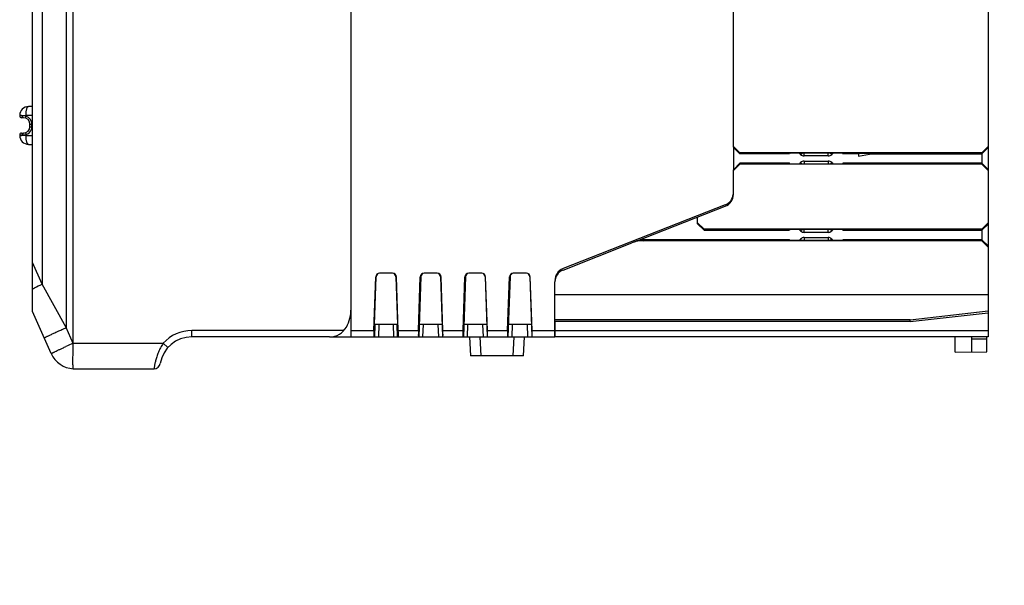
# Model space of a CAD drawing. Header units: millimetres. Extents: x 0 to 421, y 0 to 299.
# Tile 10 of 14: x 214 to 291, y 72 to 116. Entities that reach past the tile are written whole.
import ezdxf

# ---------------------------------------------------------------- set-up
doc = ezdxf.new("R2010")
doc.units = ezdxf.units.MM
doc.header["$LTSCALE"] = 65.395
doc.header["$PDMODE"] = 3
doc.header["$PDSIZE"] = 0.01
doc.layers.get('0').update_dxf_attribs({"linetype": 'CONTINUOUS'})
doc.layers.get('Defpoints').update_dxf_attribs({"linetype": 'CONTINUOUS'})
for name, color, linetype in [('CARD_BASE-SHAPE', 7, 'CONTINUOUS'), ('CARD_BODY-SHAPE', 7, 'CONTINUOUS'), ('IO_EXPANSION_MODULE-DIM', 7, 'CONTINUOUS'), ('TERMINAL_PLUG-SHAPE', 7, 'CONTINUOUS')]:
    doc.layers.add(name, color=color, linetype=linetype)
doc.styles.get("Standard").update_dxf_attribs({"font": 'gothic.ttf'})
doc.dimstyles.new('DIMSTYLE_2', dxfattribs={"dimtxt": 3.5, "dimasz": 3.5, "dimexe": 1.5, "dimexo": 1, "dimgap": 0.875, "dimtad": 1, "dimdec": 5, "dimdsep": 46, "dimtxsty": 'STANDARD', "dimblk": '_FILLED', "dimblk1": '_FILLED', "dimblk2": '_FILLED', "dimcen": 0.09, "dimadec": 5, "dimazin": 2, "dimtp": 0.3, "dimtm": 0.3, "dimtfac": 1, "dimtdec": 5, "dimtofl": 0, "dimtmove": 0, "dimatfit": 3, "dimldrblk": '_FILLED', "dimfxl": 1, "dimtolj": 1, "dimarcsym": 0})

# ---------------------------------------------------------------- blocks, each defined once
blk = doc.blocks.new('_FILLED')
at = {"color": 0, "linetype": 'ByBlock'}
blk.add_solid([(0, 0), (-1, 0.214), (-1, -0.214)], dxfattribs=at)
blk = doc.blocks.new('*D132')
at = {"layer": 'Defpoints', "color": 0, "linetype": 'Continuous'}
for p in [(285.986, 156.954), (287.079, 121.854), (323.076, 121.854)]:
    blk.add_point(p, dxfattribs=at)
at = {"layer": 'IO_EXPANSION_MODULE-DIM', "color": 0, "linetype": 'Continuous', "lineweight": -2}
for p, q in [((286.986, 156.954), (324.576, 156.954)), ((323.076, 153.454), (323.076, 125.354)), ((288.079, 121.854), (324.576, 121.854)), ((323.076, 121.854), (323.076, 71.903))]:
    blk.add_line(p, q, dxfattribs=at)
at = {"layer": 'IO_EXPANSION_MODULE-DIM', "color": 0, "linetype": 'Continuous', "lineweight": -2, "xscale": 3.5, "yscale": 3.5, "zscale": 3.5}
for p, rotation in [((323.076, 156.954), 90), ((323.076, 121.854), 270)]:
    blk.add_blockref('_FILLED', p, dxfattribs=dict(at, rotation=rotation))
at = {"layer": 'IO_EXPANSION_MODULE-DIM', "color": 0, "linetype": 'Continuous', "insert": (316.201, 95.129), "char_height": 4.5, "attachment_point": 2, "rotation": 90, "line_spacing_factor": 0.9}
blk.add_mtext('\\A1;35{\\fGulim|b0|i0|c129|p50;mm DIN RAIL}', dxfattribs=at)

msp = doc.modelspace()

# ---------------------------------------------------------------- linework, layer by layer
at = {"layer": 'CARD_BASE-SHAPE', "color": 7, "linetype": 'Continuous'}
for p, q in [((269.785509, 106.284939), (269.785509, 137.024013)), ((289.785509, 118.17882), (289.785509, 91.404476)), ((269.785509, 106.354781), (270.285509, 105.854476)), ((269.785509, 106.277955), (270.285509, 105.777651)), ((289.285509, 105.854476), (270.285509, 105.854476)), ((270.285509, 105.777651), (270.285509, 105.854476)), ((289.285509, 105.854476), (289.785509, 106.354781)), ((289.285509, 105.777651), (289.785509, 106.260495)), ((289.285509, 105.854476), (289.285509, 104.954476)), ((274.195981, 105.777651), (270.285509, 105.777651)), ((274.209944, 105.833524), (274.195981, 105.777651)), ((278.361074, 105.833524), (274.209944, 105.833524)), ((275.068351, 105.721634), (274.956461, 105.833524)), ((275.068351, 105.087319), (274.956461, 104.975429)), ((275.068351, 105.721634), (275.180242, 105.833524)), ((275.068351, 105.087319), (275.180242, 104.975429)), ((275.351194, 105.604476), (275.351194, 105.833524)), ((277.219823, 105.604476), (275.351194, 105.604476)), ((275.351194, 105.204476), (277.219823, 105.204476)), ((275.351194, 105.204476), (275.351194, 104.975429)), ((277.219823, 105.604476), (277.219823, 105.833524)), ((277.219823, 105.204476), (277.219823, 104.975429)), ((277.502666, 105.721634), (277.390776, 105.833524)), ((277.502666, 105.087319), (277.390776, 104.975429)), ((277.502666, 105.721634), (277.614556, 105.833524)), ((277.502666, 105.087319), (277.614556, 104.975429)), ((278.361074, 105.833524), (278.375037, 105.777651)), ((279.608199, 105.777651), (278.375037, 105.777651)), ((279.60209, 105.59728), (280.763652, 105.802095)), ((280.763652, 105.802095), (279.60209, 105.802095)), ((279.60209, 105.802095), (279.60209, 105.59728)), ((280.62502, 105.777651), (289.285509, 105.777651)), ((269.785509, 104.530997), (270.285509, 105.031302)), ((270.285509, 104.954476), (269.785509, 104.454171)), ((269.785509, 102.58602), (269.785509, 104.524013)), ((274.195981, 105.031302), (270.285509, 105.031302)), ((270.285509, 104.954476), (270.285509, 105.031302)), ((289.285509, 104.954476), (270.285509, 104.954476)), ((274.209944, 104.975429), (274.195981, 105.031302)), ((278.361074, 104.975429), (274.209944, 104.975429)), ((278.361074, 104.975429), (278.375037, 105.031302)), ((289.285509, 105.031302), (278.375037, 105.031302)), ((289.285509, 105.031302), (289.785509, 104.548458)), ((289.785509, 104.454171), (289.285509, 104.954476)), ((262.027423, 98.856657), (269.151161, 101.655268)), ((266.985509, 100.277955), (266.985509, 100.804476)), ((266.985509, 100.354781), (267.485509, 99.854476)), ((267.485509, 99.777651), (266.985509, 100.277955)), ((289.285509, 99.854476), (267.485509, 99.854476)), ((267.485509, 99.854476), (267.485509, 99.777651)), ((267.485509, 99.777651), (274.195981, 99.777651)), ((274.209944, 99.833524), (274.195981, 99.777651)), ((278.361074, 99.833524), (274.209944, 99.833524)), ((275.068351, 99.721634), (274.956461, 99.833524)), ((275.068351, 99.721634), (275.180242, 99.833524)), ((275.351194, 99.604476), (275.351194, 99.833524)), ((277.219823, 99.604476), (277.219823, 99.833524)), ((277.502666, 99.721634), (277.390776, 99.833524)), ((277.502666, 99.721634), (277.614556, 99.833524)), ((278.361074, 99.833524), (278.375037, 99.777651)), ((278.375037, 99.777651), (289.285509, 99.777651)), ((289.285509, 99.854476), (289.785509, 100.354781)), ((289.285509, 99.777651), (289.785509, 100.260495)), ((289.285509, 99.854476), (289.285509, 98.954476)), ((262.753753, 98.954476), (262.949309, 99.031302)), ((289.285509, 98.954476), (262.753753, 98.954476)), ((274.195981, 99.031302), (262.949309, 99.031302)), ((274.209944, 98.975429), (274.195981, 99.031302)), ((278.361074, 98.975429), (274.209944, 98.975429)), ((275.068351, 99.087319), (274.956461, 98.975429)), ((275.068351, 99.087319), (275.180242, 98.975429)), ((277.219823, 99.604476), (275.351194, 99.604476)), ((275.351194, 99.204476), (277.219823, 99.204476)), ((275.351194, 99.204476), (275.351194, 98.975429)), ((277.219823, 99.204476), (277.219823, 98.975429)), ((277.502666, 99.087319), (277.390776, 98.975429)), ((277.502666, 99.087319), (277.614556, 98.975429)), ((278.361074, 98.975429), (278.375037, 99.031302)), ((289.285509, 99.031302), (278.375037, 99.031302)), ((289.285509, 99.031302), (289.785509, 98.548458)), ((289.785509, 98.454171), (289.285509, 98.954476)), ((256.419856, 96.653684), (261.831867, 98.779831)), ((255.785509, 91.404476), (255.785509, 95.722933)), ((289.785509, 94.704476), (255.785509, 94.704476)), ((283.651965, 92.754476), (255.785509, 92.754476)), ((283.651965, 92.754476), (289.785509, 93.455453)), ((283.660509, 92.604476), (283.651965, 92.754476)), ((283.660509, 92.604476), (289.785509, 93.304476)), ((283.660509, 92.604476), (255.785509, 92.604476)), ((255.785509, 91.904476), (289.785509, 91.904476)), ((289.785509, 91.404476), (255.785509, 91.404476)), ((287.185509, 90.204476), (287.185509, 91.404476)), ((288.485509, 91.404476), (288.485509, 90.215821)), ((289.685509, 91.226255), (288.485509, 91.215783)), ((289.685509, 90.226293), (289.685509, 91.404476)), ((287.185509, 90.204476), (289.685509, 90.226293))]:
    msp.add_line(p, q, dxfattribs=at)
for centre, radius, start, end in [((275.351194, 106.004476), 0.4, 225, 270), ((275.351194, 104.804476), 0.4, 90, 135), ((277.219823, 106.004476), 0.4, 270, 315), ((277.219823, 104.804476), 0.4, 45, 90), ((268.785509, 102.58602), 1, 291.44773633, 0), ((275.351194, 100.004476), 0.4, 225, 270), ((277.219823, 100.004476), 0.4, 270, 315), ((275.351194, 98.804476), 0.4, 90, 135), ((277.219823, 98.804476), 0.4, 45, 90), ((256.785509, 95.722933), 1, 111.44773633, 180)]:
    msp.add_arc(centre, radius, start, end, dxfattribs=at)
for centre, major_axis, start_param, end_param in [((262.745998, 96.452952), (-2.337466, -0.91829), -1.946677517, -1.570796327), ((262.941554, 96.529778), (2.337466, 0.91829), 1.194915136, 1.570796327)]:
    msp.add_ellipse(centre, major_axis=major_axis, ratio=0.995470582, start_param=start_param, end_param=end_param, dxfattribs=at)
at = {"layer": 'CARD_BODY-SHAPE', "color": 7, "linetype": 'Continuous'}
for p, q in [((239.785509, 91.404476), (239.785509, 158.350831)), ((269.785509, 106.277955), (269.785509, 104.530997)), ((269.151161, 101.762708), (256.419856, 96.761124)), ((269.485509, 101.875363), (269.485509, 101.979317)), ((241.574205, 91.904476), (241.721238, 96.11494)), ((241.632834, 92.382657), (241.763168, 96.11494)), ((241.721238, 96.11494), (241.763168, 96.11494)), ((243.049779, 96.404476), (242.021238, 96.404476)), ((243.307849, 96.11494), (243.34978, 96.11494)), ((243.307849, 96.11494), (243.438183, 92.382657)), ((243.496812, 91.904476), (243.34978, 96.11494)), ((245.074205, 91.904476), (245.221238, 96.11494)), ((245.263168, 96.11494), (245.100788, 91.404476)), ((245.221238, 96.11494), (245.263168, 96.11494)), ((246.549779, 96.404476), (245.521238, 96.404476)), ((246.807849, 96.11494), (246.84978, 96.11494)), ((246.807849, 96.11494), (246.970229, 91.404476)), ((246.996812, 91.904476), (246.84978, 96.11494)), ((248.574205, 91.904476), (248.721238, 96.11494)), ((248.763168, 96.11494), (248.600788, 91.404476)), ((248.721238, 96.11494), (248.763168, 96.11494)), ((250.049779, 96.404476), (249.021238, 96.404476)), ((250.307849, 96.11494), (250.34978, 96.11494)), ((250.307849, 96.11494), (250.470229, 91.404476)), ((250.496812, 91.904476), (250.34978, 96.11494)), ((252.074205, 91.904476), (252.221238, 96.11494)), ((252.263168, 96.11494), (252.100788, 91.404476)), ((252.221238, 96.11494), (252.263168, 96.11494)), ((253.549779, 96.404476), (252.521238, 96.404476)), ((253.807849, 96.11494), (253.84978, 96.11494)), ((253.807849, 96.11494), (253.970229, 91.404476)), ((253.996812, 91.904476), (253.84978, 96.11494)), ((241.662901, 92.382657), (241.628742, 91.404476)), ((243.438183, 92.382657), (241.632834, 92.382657)), ((241.962901, 92.382657), (241.928742, 91.404476)), ((243.142276, 91.404476), (243.108117, 92.382657)), ((243.442276, 91.404476), (243.408117, 92.382657)), ((246.938183, 92.382657), (245.132834, 92.382657)), ((245.434947, 92.382657), (245.400788, 91.404476)), ((246.670229, 91.404476), (246.636071, 92.382657)), ((250.438183, 92.382657), (248.632834, 92.382657)), ((248.934947, 92.382657), (248.900788, 91.404476)), ((250.170229, 91.404476), (250.136071, 92.382657)), ((253.938183, 92.382657), (252.132834, 92.382657)), ((252.434947, 92.382657), (252.400788, 91.404476)), ((253.670229, 91.404476), (253.636071, 92.382657)), ((255.785509, 92.604476), (255.785509, 91.404476)), ((238.105351, 91.404476), (255.785509, 91.404476)), ((239.785509, 91.904476), (241.574205, 91.904476)), ((243.496812, 91.904476), (245.074205, 91.904476)), ((246.996812, 91.904476), (248.574205, 91.904476)), ((249.085509, 91.404476), (249.16412, 89.904476)), ((249.886607, 91.404476), (249.965218, 89.904476)), ((250.496812, 91.904476), (252.074205, 91.904476)), ((252.505799, 89.904476), (252.584411, 91.404476)), ((253.306897, 89.904476), (253.385509, 91.404476)), ((253.996812, 91.904476), (255.785509, 91.904476)), ((253.306897, 89.904476), (249.16412, 89.904476))]:
    msp.add_line(p, q, dxfattribs=at)
for centre, start, end in [((268.785509, 102.69346), 291.44773633, 353.8283415), ((256.785509, 95.830373), 111.44773633, 180)]:
    msp.add_arc(centre, 1, start, end, dxfattribs=at)
for centre, major_axis, ratio, start_param, end_param in [((242.021238, 96.104476), (0.300183, 0), 0.999390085, 1.570796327, 3.106707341), ((242.063169, 96.104476), (0.300183, 0), 0.999390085, 1.71012252, 3.106707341), ((243.007849, 96.104476), (-0.300183, 0), 0.999390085, -3.106707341, -1.71012252), ((243.049779, 96.104476), (0.300183, 0), 0.999390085, 0.034885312, 1.570796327), ((245.521238, 96.104476), (0.300183, 0), 0.999390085, 1.570796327, 3.106707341), ((245.563169, 96.104476), (0.300183, 0), 0.999390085, 1.71012252, 3.106707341), ((246.507849, 96.104476), (-0.300183, 0), 0.999390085, -3.106707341, -1.71012252), ((246.549779, 96.104476), (0.300183, 0), 0.999390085, 0.034885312, 1.570796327), ((249.021238, 96.104476), (0.300183, 0), 0.999390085, 1.570796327, 3.106707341), ((249.063169, 96.104476), (0.300183, 0), 0.999390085, 1.71012252, 3.106707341), ((250.007849, 96.104476), (-0.300183, 0), 0.999390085, -3.106707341, -1.71012252), ((250.049779, 96.104476), (0.300183, 0), 0.999390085, 0.034885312, 1.570796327), ((252.521238, 96.104476), (0.300183, 0), 0.999390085, 1.570796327, 3.106707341), ((252.563169, 96.104476), (0.300183, 0), 0.999390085, 1.71012252, 3.106707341), ((253.507849, 96.104476), (-0.300183, 0), 0.999390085, -3.106707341, -1.71012252), ((253.549779, 96.104476), (0.300183, 0), 0.999390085, 0.034885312, 1.570796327), ((241.591676, 91.904476), (0.017482, 0.5), 0.034899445, -4.711168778, -3.140372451), ((243.479341, 91.904476), (-0.017482, 0.5), 0.034899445, -3.142812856, -1.57201653), ((245.091676, 91.904476), (0.017482, 0.5), 0.034899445, -4.711168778, -3.140372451), ((246.979341, 91.904476), (-0.017482, 0.5), 0.034899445, -3.142812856, -1.57201653), ((248.591676, 91.904476), (0.017482, 0.5), 0.034899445, -4.711168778, -3.140372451), ((250.479341, 91.904476), (-0.017482, 0.5), 0.034899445, -3.142812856, -1.57201653), ((252.091676, 91.904476), (0.017482, 0.5), 0.034899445, -4.711168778, -3.140372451), ((253.979341, 91.904476), (-0.017482, 0.5), 0.034899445, -3.142812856, -1.57201653)]:
    msp.add_ellipse(centre, major_axis=major_axis, ratio=ratio, start_param=start_param, end_param=end_param, dxfattribs=at)
at = {"layer": 'TERMINAL_PLUG-SHAPE', "color": 7, "linetype": 'Continuous'}
for p, q in [((214.785509, 93.404476), (214.785509, 163.25661)), ((215.538681, 163.217137), (215.538681, 95.54562)), ((217.43454, 163.11778), (217.43454, 92.133073)), ((217.985509, 90.904476), (217.985509, 163.088905)), ((239.785509, 93.604476), (239.785509, 158.150557)), ((214.785509, 109.494004), (214.4794, 109.491333)), ((213.785509, 108.791359), (213.785509, 108.754476)), ((213.930371, 108.790494), (213.785509, 108.791359)), ((213.999794, 108.754476), (213.785509, 108.754476)), ((214.085509, 108.604476), (213.935509, 108.604476)), ((214.785509, 108.79402), (214.281146, 108.789629)), ((214.281146, 108.723921), (214.281146, 108.789629)), ((213.935509, 107.404476), (214.085509, 107.404476)), ((214.585509, 107.904476), (214.585509, 108.104476)), ((214.585509, 108.104476), (214.7342, 108.104476)), ((214.585509, 107.904476), (214.7342, 107.904476)), ((214.7342, 107.904476), (214.7342, 108.104476)), ((213.785509, 107.254476), (213.785509, 107.217593)), ((213.785509, 107.254476), (213.999794, 107.254476)), ((213.785509, 107.217593), (213.930416, 107.218458)), ((214.281146, 107.285031), (214.281146, 107.219323)), ((214.281146, 107.219323), (214.785509, 107.214932)), ((214.4794, 106.51762), (214.785509, 106.514949)), ((215.538681, 95.54562), (214.785509, 97.240257)), ((217.43454, 92.133073), (215.538681, 95.54562)), ((216.258762, 90.089657), (214.785509, 93.404476)), ((217.985509, 90.893393), (217.43454, 92.133073)), ((239.223385, 91.904476), (227.285509, 91.904476)), ((227.285509, 91.404476), (227.285509, 91.904476)), ((238.105351, 91.404476), (227.285509, 91.404476)), ((217.985509, 90.904476), (225.049441, 90.904476)), ((225.422119, 90.571143), (225.049441, 90.904476)), ((217.98558, 88.904476), (224.327469, 88.904476))]:
    msp.add_line(p, q, dxfattribs=at)
for centre, radius, start, end in [((214.485509, 108.791359), 0.7, 90.5, 180), ((213.935509, 108.754476), 0.15, 180, 270), ((214.283891, 181.010234), 72.220604, 269.71953643, 269.99782224), ((214.085509, 108.104476), 0.5, 0, 90), ((214.084196, 108.104474), 0.650004, 0.00019207, 72.34503584), ((213.935509, 107.254476), 0.15, 90, 180), ((214.085509, 107.904476), 0.5, 270, 0), ((214.084147, 107.90452), 0.650065, 287.67209695, 342.49813071), ((214.080378, 107.905061), 0.653822, 342.55226789, 359.94879424), ((214.485509, 107.217593), 0.7, 180, 269.5), ((214.241602, 52.136765), 55.082573, 89.95886814, 90.32373826), ((236.835509, 93.604476), 2.95, 331.13427259, 0), ((238.105351, 92.904476), 1.5, 270, 331.13427259), ((227.285509, 88.904476), 2.5, 90, 170.40593177), ((227.285509, 88.904476), 3, 90, 138.1896851), ((252.801925, 12.734631), 85.572042, 114.01094079, 114.43643906), ((218.086385, 90.901934), 2, 203.96248897, 267.11094514), ((224.327469, 89.404476), 0.5, 270, 350.40593178)]:
    msp.add_arc(centre, radius, start, end, dxfattribs=at)
for points, knots in [([(214.281153, 108.789629), (214.280362, 108.880531), (214.286383, 109.012824), (214.310758, 109.179392), (214.334753, 109.284532), (214.363932, 109.370679), (214.397334, 109.435308), (214.434115, 109.478596), (214.465631, 109.491188), (214.4794, 109.491333)], [0, 0, 0, 0, 0.357260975, 0.518721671, 0.661123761, 0.78058642, 0.875155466, 0.945884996, 1, 1, 1, 1]), ([(214.085509, 108.604476), (214.073942, 108.604476), (214.048109, 108.614874), (214.02111, 108.65006), (214.003801, 108.698467), (213.999794, 108.735243), (213.999794, 108.754476)], [0, 0, 0, 0, 0.185214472, 0.413595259, 0.692025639, 1, 1, 1, 1]), ([(214.281146, 108.723921), (214.25669, 108.729357), (214.163892, 108.747086), (214.069188, 108.754475), (213.999794, 108.754476)], [0, 0, 0, 0, 0.265254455, 1, 1, 1, 1]), ([(214.237005, 108.580973), (214.23677, 108.581048), (214.237538, 108.582422), (214.237567, 108.58411), (214.238833, 108.587759), (214.240751, 108.594756), (214.244474, 108.606757), (214.249805, 108.62425), (214.256472, 108.64566), (214.267006, 108.679316), (214.275368, 108.705749), (214.281146, 108.723921)], [0, 0, 0, 0, 0.004962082, 0.01949623, 0.043375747, 0.076343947, 0.168487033, 0.292731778, 0.444194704, 0.617665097, 1, 1, 1, 1]), ([(214.085509, 107.404476), (214.073942, 107.404476), (214.048109, 107.394079), (214.02111, 107.358893), (214.003801, 107.310486), (213.999795, 107.273709), (213.999794, 107.254476)], [0, 0, 0, 0, 0.185213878, 0.413594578, 0.692025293, 1, 1, 1, 1]), ([(214.237005, 107.42798), (214.23677, 107.427905), (214.237538, 107.42653), (214.237567, 107.424843), (214.238834, 107.421194), (214.240751, 107.414197), (214.244475, 107.402196), (214.249806, 107.384703), (214.256473, 107.363293), (214.267007, 107.329637), (214.275368, 107.303204), (214.281146, 107.285031)], [0, 0, 0, 0, 0.004961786, 0.019495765, 0.043375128, 0.076343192, 0.168486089, 0.292730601, 0.444193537, 0.617664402, 1, 1, 1, 1]), ([(213.999794, 107.254476), (214.021443, 107.254477), (214.115853, 107.256781), (214.210093, 107.269245), (214.281146, 107.285031)], [0, 0, 0, 0, 0.229247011, 1, 1, 1, 1]), ([(214.4794, 106.51762), (214.465633, 106.517763), (214.434121, 106.530359), (214.397338, 106.57364), (214.36396, 106.63828), (214.334776, 106.72442), (214.310768, 106.829557), (214.286359, 106.996122), (214.280367, 107.128419), (214.281153, 107.219323)], [0, 0, 0, 0, 0.054107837, 0.124838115, 0.219399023, 0.33886199, 0.481264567, 0.642726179, 1, 1, 1, 1]), ([(214.785509, 95.164792), (214.841327, 95.195468), (215.089331, 95.32836), (215.341852, 95.452702), (215.538681, 95.54562)], [0, 0, 0, 0, 0.226379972, 1, 1, 1, 1]), ([(215.711589, 91.320796), (215.711177, 91.321722), (215.714016, 91.32501), (215.719134, 91.328942), (215.729021, 91.335558), (215.74956, 91.347784), (215.785787, 91.367569), (215.840937, 91.396087), (215.91153, 91.431384), (215.9968, 91.47304), (216.096039, 91.520701), (216.253395, 91.595263), (216.477333, 91.699618), (216.772962, 91.835286), (217.096237, 91.981768), (217.319985, 92.082019), (217.43454, 92.133073)], [0, 0, 0, 0, 0.001594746, 0.005313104, 0.01133168, 0.01967195, 0.04329605, 0.076000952, 0.117506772, 0.167448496, 0.225364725, 0.290749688, 0.441474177, 0.614158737, 0.802631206, 1, 1, 1, 1]), ([(216.258762, 90.089657), (216.25789, 90.091618), (216.26698, 90.097799), (216.278511, 90.106275), (216.304299, 90.12073), (216.337725, 90.138904), (216.38185, 90.161684), (216.435131, 90.188509), (216.497761, 90.219375), (216.59848, 90.268247), (216.744489, 90.337723), (216.941464, 90.429877), (217.163979, 90.532601), (217.320485, 90.604064), (217.402181, 90.641194)], [0, 0, 0, 0, 0.005066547, 0.018472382, 0.040477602, 0.071033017, 0.109962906, 0.157064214, 0.21209449, 0.274726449, 0.421395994, 0.593812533, 0.788141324, 1, 1, 1, 1]), ([(217.98558, 88.904476), (217.981837, 88.917108), (217.976184, 88.945594), (217.972639, 88.996673), (217.96971, 89.096205), (217.967186, 89.262802), (217.965536, 89.623617), (217.969283, 90.047954), (217.9763, 90.519354), (217.985509, 90.774418), (217.985509, 90.904476)], [0, 0, 0, 0, 0.019617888, 0.043534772, 0.076587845, 0.168948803, 0.293246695, 0.617500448, 0.805034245, 1, 1, 1, 1]), ([(225.049453, 90.904476), (224.973791, 90.791621), (224.836088, 90.560907), (224.668091, 90.206409), (224.540019, 89.863615), (224.460998, 89.593493), (224.414046, 89.398885), (224.387504, 89.274344), (224.367093, 89.166235), (224.351881, 89.075966), (224.342212, 89.012383), (224.336331, 88.97127), (224.333212, 88.947922), (224.330555, 88.929799), (224.329348, 88.916575), (224.327478, 88.909043), (224.327949, 88.905217), (224.327469, 88.904476)], [0, 0, 0, 0, 0.190045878, 0.375049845, 0.547994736, 0.701345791, 0.768391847, 0.827975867, 0.879436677, 0.922263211, 0.956013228, 0.969383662, 0.980365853, 0.988933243, 0.995071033, 0.998764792, 1, 1, 1, 1])]:
    msp.add_open_spline(points, degree=3, knots=knots, dxfattribs=at)

# ---------------------------------------------------------------- dimensions: what is measured, and where the dimension line sits
at = {"layer": 'IO_EXPANSION_MODULE-DIM', "color": 2, "linetype": 'Continuous'}
dim = msp.add_linear_dim(base=(323.076109, 121.854476), p1=(285.985509, 156.954476), p2=(287.078516, 121.854476), angle=270, text='35{\\fGulim|b0|i0|c129|p50;mm DIN RAIL}', dimstyle='DIMSTYLE_2', override={"dimtxt": 4.5}, dxfattribs=at)
dim.commit()
dim.dimension.update_dxf_attribs({"geometry": '*D132', "text_midpoint": (323.076109, 95.128796), "dimtype": 160})

doc.saveas('drawing.dxf')
